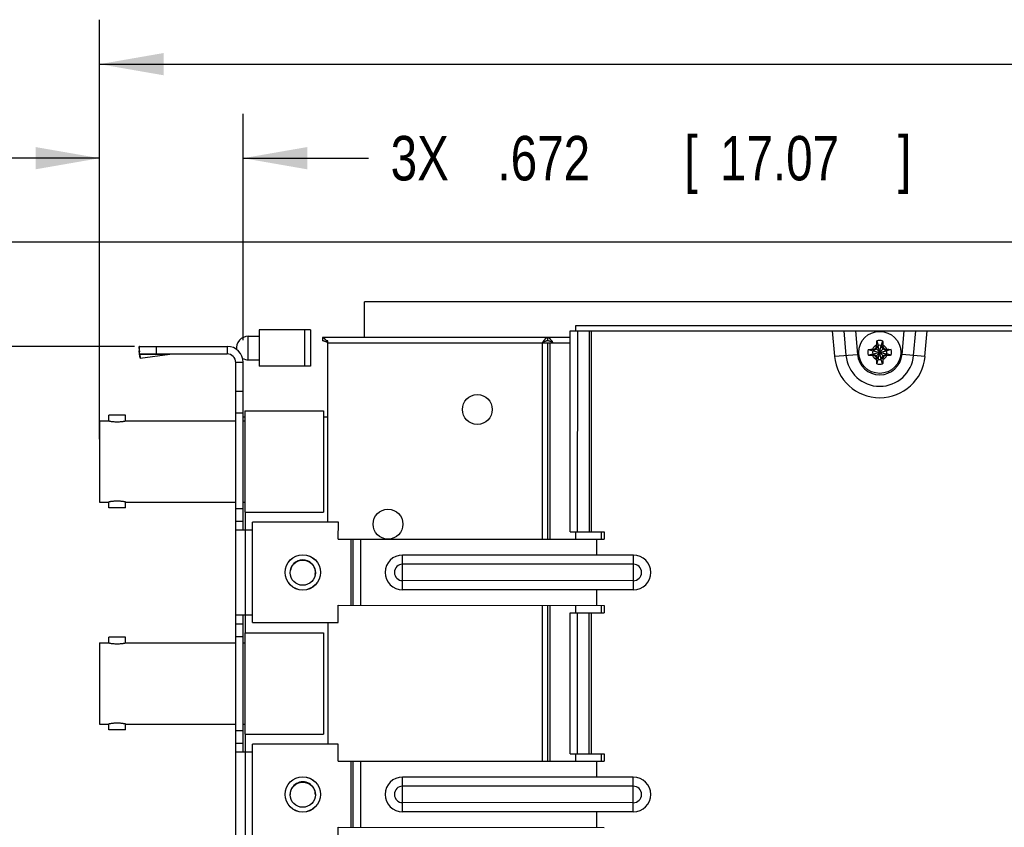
# Model space of a CAD drawing. Header units: inches. Extents: x 0.2 to 16.8, y 0.1 to 10.8.
# Tile 7 of 20: x 5.8 to 8.5, y 4.4 to 6.7. Entities that reach past the tile are written whole.
import ezdxf

# ---------------------------------------------------------------- set-up
doc = ezdxf.new("R2010")
doc.units = ezdxf.units.IN
doc.header["$LTSCALE"] = 0.935
doc.header["$MEASUREMENT"] = 0
doc.layers.get('0').update_dxf_attribs({"linetype": 'CONTINUOUS'})
doc.layers.add('DIMENSIONS', color=7, linetype='CONTINUOUS')
doc.styles.get("Standard").update_dxf_attribs({"font": 'txt', "width": 0.8})
doc.dimstyles.new('DIMSTYLE_1', dxfattribs={"dimtxt": 0.125, "dimasz": 0.18, "dimexe": 0.18, "dimexo": 0.0625, "dimgap": 0.09, "dimtad": 0, "dimtih": 1, "dimtoh": 1, "dimdec": 3, "dimlfac": 1.666667, "dimzin": 4, "dimdsep": 46, "dimtxsty": 'STANDARD', "dimblk": '_FILLED', "dimblk1": '_FILLED', "dimblk2": '_FILLED', "dimcen": 0.09, "dimadec": 0, "dimazin": 0, "dimtp": 0.001, "dimtm": 0.001, "dimtfac": 1, "dimtdec": 3, "dimtofl": 0, "dimtmove": 0, "dimatfit": 3, "dimldrblk": '_FILLED', "dimfxl": 1, "dimtolj": 1, "dimtzin": 4, "dimarcsym": 0})

# ---------------------------------------------------------------- blocks, each defined once
blk = doc.blocks.new('_FILLED')
at = {"color": 0, "linetype": 'BYBLOCK'}
blk.add_solid([(0, 0), (-1, 0.174), (-1, -0.174)], dxfattribs=at)
blk = doc.blocks.new('*D2')
at = {"layer": 'DIMENSIONS', "color": 2, "linetype": 'CONTINUOUS'}
for p, q in [((5.9837, 5.6415), (5.9837, 6.4413)), ((6.3869, 5.8048), (6.3869, 6.4413)), ((5.9837, 6.3163), (5.6237, 6.3163)), ((6.3869, 6.3163), (6.7387, 6.3163))]:
    blk.add_line(p, q, dxfattribs=at)
at = {"layer": 'DIMENSIONS', "color": 2, "linetype": 'CONTINUOUS', "xscale": 0.18, "yscale": 0.18, "zscale": 0.18}
blk.add_blockref('_FILLED', (5.9837, 6.3163), dxfattribs=at)
at = {"layer": 'DIMENSIONS', "color": 2, "linetype": 'CONTINUOUS', "xscale": 0.18, "yscale": 0.18, "zscale": 0.18, "rotation": 180}
blk.add_blockref('_FILLED', (6.3869, 6.3163), dxfattribs=at)
at = {"layer": 'DIMENSIONS', "color": 2, "linetype": 'CONTINUOUS', "width": 0.8}
for s, p in [('[', (7.6262, 6.2538)), (']', (8.2262, 6.2538)), ('3X ', (6.8012, 6.2538)), ('.672', (7.1012, 6.2538)), ('17.07', (7.7262, 6.2538))]:
    blk.add_text(s, height=0.125, dxfattribs=at).set_placement(p)
blk = doc.blocks.new('*D3')
at = {"layer": 'DIMENSIONS', "color": 2, "linetype": 'CONTINUOUS'}
for p, q in [((5.095, 6.2012), (4.9066, 6.2012)), ((5.095, 5.7873), (5.095, 6.2012)), ((6.0814, 5.7873), (4.97, 5.7873)), ((6.3034, 3.2463), (4.97, 3.2463)), ((5.095, 3.2463), (5.095, 2.8863))]:
    blk.add_line(p, q, dxfattribs=at)
at = {"layer": 'DIMENSIONS', "color": 2, "linetype": 'CONTINUOUS', "xscale": 0.18, "yscale": 0.18, "zscale": 0.18}
for p, rotation in [((5.095, 5.7873), 270), ((5.095, 3.2463), 90)]:
    blk.add_blockref('_FILLED', p, dxfattribs=dict(at, rotation=rotation))
at = {"layer": 'DIMENSIONS', "color": 2, "linetype": 'CONTINUOUS', "width": 0.8}
for s, p in [('4.235', (3.4191, 6.1387)), ('[', (4.0441, 6.1387)), ('107.57', (4.1441, 6.1387)), (']', (4.7441, 6.1387))]:
    blk.add_text(s, height=0.125, dxfattribs=at).set_placement(p)
blk = doc.blocks.new('*D4')
at = {"layer": 'DIMENSIONS', "color": 2, "linetype": 'CONTINUOUS'}
for p, q in [((5.3919, 6.5806), (5.2147, 6.5806)), ((5.3919, 6.0806), (5.3919, 6.5806)), ((11.5936, 6.0806), (5.2669, 6.0806)), ((6.3472, 3.3963), (5.2669, 3.3963)), ((5.3919, 3.3963), (5.3919, 3.0363))]:
    blk.add_line(p, q, dxfattribs=at)
at = {"layer": 'DIMENSIONS', "color": 2, "linetype": 'CONTINUOUS', "xscale": 0.18, "yscale": 0.18, "zscale": 0.18}
for p, rotation in [((5.3919, 6.0806), 270), ((5.3919, 3.3963), 90)]:
    blk.add_blockref('_FILLED', p, dxfattribs=dict(at, rotation=rotation))
at = {"layer": 'DIMENSIONS', "color": 2, "linetype": 'CONTINUOUS', "width": 0.8}
for s, p in [('4.474', (3.7272, 6.5181)), ('[', (4.3522, 6.5181)), ('113.64', (4.4522, 6.5181)), (']', (5.0522, 6.5181))]:
    blk.add_text(s, height=0.125, dxfattribs=at).set_placement(p)
blk = doc.blocks.new('*D17')
at = {"layer": 'DIMENSIONS', "color": 2, "linetype": 'CONTINUOUS'}
for p, q in [((5.9837, 5.5264), (5.9837, 6.7056)), ((14.4167, 5.9188), (14.4167, 6.7056)), ((5.9837, 6.5806), (9.6822, 6.5806)), ((14.4167, 6.5806), (11.0322, 6.5806))]:
    blk.add_line(p, q, dxfattribs=at)
at = {"layer": 'DIMENSIONS', "color": 2, "linetype": 'CONTINUOUS', "xscale": 0.18, "yscale": 0.18, "zscale": 0.18, "rotation": 180}
blk.add_blockref('_FILLED', (5.9837, 6.5806), dxfattribs=at)
at = {"layer": 'DIMENSIONS', "color": 2, "linetype": 'CONTINUOUS', "xscale": 0.18, "yscale": 0.18, "zscale": 0.18}
blk.add_blockref('_FILLED', (14.4167, 6.5806), dxfattribs=at)
at = {"layer": 'DIMENSIONS', "color": 2, "linetype": 'CONTINUOUS', "width": 0.8}
for s, p in [('14.055', (9.7447, 6.5181)), ('[', (10.4697, 6.5181)), ('357', (10.5697, 6.5181)), (']', (10.8697, 6.5181))]:
    blk.add_text(s, height=0.125, dxfattribs=at).set_placement(p)

msp = doc.modelspace()

# ---------------------------------------------------------------- linework, layer by layer
at = {"color": 7, "linetype": 'CONTINUOUS'}
for p, q in [((6.72773, 5.81186), (6.72773, 5.91266)), ((11.44909, 5.91266), (6.72773, 5.91266)), ((7.32053, 5.84546), (7.32053, 5.83108)), ((9.68127, 5.84546), (7.32053, 5.84546)), ((6.40122, 5.7496), (6.40122, 5.81574)), ((6.40122, 5.81574), (6.43193, 5.81574)), ((6.43193, 5.83346), (6.43193, 5.73189)), ((6.57602, 5.83346), (6.43193, 5.83346)), ((6.55948, 5.83346), (6.55948, 5.73189)), ((6.57602, 5.83346), (6.57602, 5.73189)), ((6.60977, 5.81186), (6.60977, 5.80286)), ((7.24193, 5.81186), (7.24193, 5.80286)), ((6.09411, 5.78583), (6.09483, 5.77489)), ((6.09411, 5.78583), (6.09593, 5.77231)), ((6.09593, 5.76626), (6.09593, 5.78726)), ((6.09593, 5.78726), (6.34193, 5.78726)), ((6.14393, 5.76626), (6.14393, 5.78726)), ((6.34193, 5.78726), (6.34193, 5.76626)), ((6.62084, 5.80286), (6.62084, 5.79926)), ((6.62477, 5.79926), (6.62084, 5.79926)), ((8.16352, 5.75905), (8.18633, 5.78187)), ((8.16352, 5.78187), (8.18633, 5.75905)), ((8.17079, 5.78858), (8.16567, 5.77971)), ((8.1661, 5.78628), (8.17079, 5.78858)), ((8.16675, 5.80282), (8.17079, 5.79023)), ((8.17079, 5.75069), (8.17906, 5.79023)), ((8.17079, 5.79023), (8.17079, 5.78858)), ((8.17906, 5.75069), (8.17079, 5.79023)), ((8.17079, 5.75235), (8.17906, 5.78858)), ((8.17906, 5.75235), (8.17079, 5.78858)), ((8.1831, 5.80282), (8.17906, 5.79023)), ((8.17906, 5.78858), (8.17906, 5.79023)), ((8.18418, 5.77971), (8.17906, 5.78858)), ((8.18375, 5.78628), (8.17906, 5.78858)), ((6.09593, 5.76675), (6.09483, 5.77489)), ((6.09755, 5.75461), (6.0961, 5.76545)), ((8.14257, 5.77864), (8.15516, 5.7746)), ((8.14257, 5.76228), (8.15516, 5.76633)), ((8.15516, 5.7746), (8.19469, 5.76633)), ((8.15681, 5.7746), (8.15516, 5.7746)), ((8.15516, 5.76633), (8.19469, 5.7746)), ((8.15516, 5.76633), (8.15681, 5.76633)), ((8.16567, 5.77971), (8.15681, 5.7746)), ((8.15681, 5.7746), (8.15911, 5.77929)), ((8.15681, 5.7746), (8.19304, 5.76633)), ((8.15681, 5.76633), (8.19304, 5.7746)), ((8.15911, 5.76163), (8.15681, 5.76633)), ((8.15681, 5.76633), (8.16567, 5.76121)), ((8.16567, 5.76121), (8.17079, 5.75235)), ((8.17079, 5.75235), (8.1661, 5.75464)), ((8.17079, 5.75235), (8.17079, 5.75069)), ((8.17906, 5.75235), (8.18418, 5.76121)), ((8.18375, 5.75464), (8.17906, 5.75235)), ((8.17906, 5.75069), (8.17906, 5.75235)), ((8.19304, 5.7746), (8.18418, 5.77971)), ((8.18418, 5.76121), (8.19304, 5.76633)), ((8.19075, 5.77929), (8.19304, 5.7746)), ((8.19304, 5.76633), (8.19075, 5.76163)), ((8.19469, 5.7746), (8.19304, 5.7746)), ((8.19304, 5.76633), (8.19469, 5.76633)), ((8.20728, 5.77864), (8.19469, 5.7746)), ((8.20728, 5.76228), (8.19469, 5.76633)), ((6.38693, 5.74226), (6.36593, 5.74226)), ((6.38693, 5.27186), (6.38693, 5.74226)), ((6.40122, 5.7496), (6.43193, 5.7496)), ((6.57602, 5.73189), (6.43193, 5.73189)), ((8.16675, 5.73811), (8.17079, 5.75069)), ((8.1831, 5.73811), (8.17906, 5.75069)), ((6.38693, 5.66006), (6.36593, 5.66006)), ((6.00932, 5.57786), (6.00932, 5.59378)), ((6.05672, 5.59378), (6.00932, 5.59378)), ((6.05672, 5.57786), (6.05672, 5.59378)), ((6.38693, 5.60006), (6.36593, 5.60006)), ((6.39173, 5.58866), (6.38693, 5.58866)), ((6.39173, 5.60606), (6.39173, 5.32166)), ((6.39173, 5.60606), (6.61253, 5.60606)), ((6.61253, 5.60606), (6.61253, 5.32166)), ((6.62477, 5.58866), (6.61253, 5.58866)), ((5.98373, 5.57786), (5.98373, 5.34986)), ((5.98373, 5.57786), (6.00932, 5.57786)), ((6.05672, 5.57786), (6.36593, 5.57786)), ((6.38693, 5.57786), (6.39173, 5.57786)), ((5.98373, 5.34986), (6.00932, 5.34986)), ((6.00932, 5.33394), (6.00932, 5.34986)), ((6.05672, 5.33394), (6.05672, 5.34986)), ((6.05672, 5.34986), (6.36593, 5.34986)), ((6.38693, 5.34986), (6.39173, 5.34986)), ((6.05672, 5.33394), (6.00932, 5.33394)), ((6.36593, 5.33186), (6.38693, 5.33186)), ((6.39173, 5.32166), (6.61253, 5.32166)), ((6.39293, 5.32166), (6.39293, 5.27186)), ((6.36593, 5.29586), (6.38693, 5.29586)), ((7.32053, 5.26648), (7.32053, 5.24548)), ((7.39268, 5.26647), (7.39267, 5.24547)), ((7.32053, 5.05948), (7.32053, 5.03848)), ((7.39265, 5.05947), (7.39264, 5.03847)), ((6.36593, 5.00786), (6.38693, 5.00786)), ((6.38693, 4.64786), (6.38693, 5.03186)), ((6.39293, 5.03186), (6.39293, 4.98206)), ((6.39173, 4.98206), (6.39173, 4.69766)), ((6.39173, 4.98206), (6.61253, 4.98206)), ((6.61253, 4.98206), (6.61253, 4.69766)), ((5.98373, 4.95386), (5.98373, 4.72586)), ((5.98373, 4.95386), (6.00932, 4.95386)), ((6.00932, 4.95386), (6.00932, 4.96978)), ((6.05672, 4.96978), (6.00932, 4.96978)), ((6.05672, 4.95386), (6.05672, 4.96978)), ((6.05672, 4.95386), (6.36593, 4.95386)), ((6.36593, 4.97186), (6.38693, 4.97186)), ((6.38693, 4.95386), (6.39173, 4.95386)), ((5.98373, 4.72586), (6.00932, 4.72586)), ((6.00932, 4.70994), (6.00932, 4.72586)), ((6.05672, 4.70994), (6.00932, 4.70994)), ((6.05672, 4.70994), (6.05672, 4.72586)), ((6.05672, 4.72586), (6.36593, 4.72586)), ((6.36593, 4.70786), (6.38693, 4.70786)), ((6.38693, 4.72586), (6.39173, 4.72586)), ((6.39173, 4.69766), (6.61253, 4.69766)), ((6.39293, 4.69766), (6.39293, 4.64786)), ((6.36593, 4.67186), (6.38693, 4.67186)), ((7.32053, 4.64248), (7.32053, 4.62148)), ((7.39259, 4.64247), (7.39259, 4.62147))]:
    msp.add_line(p, q, dxfattribs=at)
at = {"color": 3, "linetype": 'CONTINUOUS'}
for p, q in [((7.30552, 5.81186), (6.60977, 5.81186)), ((7.30544, 5.26648), (7.30552, 5.83108)), ((7.30552, 5.83108), (9.66274, 5.83075)), ((7.32644, 5.26648), (7.32652, 5.83108)), ((7.35926, 5.26647), (7.35934, 5.83107)), ((7.36526, 5.26647), (7.36534, 5.83107)), ((8.04156, 5.83098), (8.04781, 5.75936)), ((8.07398, 5.83097), (8.07999, 5.76217)), ((8.1064, 5.83097), (8.11216, 5.76498)), ((8.23768, 5.76496), (8.24347, 5.83095)), ((8.26986, 5.76214), (8.27589, 5.83095)), ((8.30203, 5.75932), (8.30831, 5.83094)), ((6.62477, 5.80286), (6.62084, 5.80286)), ((6.62477, 5.29358), (6.62477, 5.80286)), ((6.62477, 5.79686), (7.30552, 5.79686)), ((7.22693, 5.79686), (7.22693, 5.24549)), ((7.24193, 5.79686), (7.24193, 5.24549)), ((7.24793, 5.79686), (7.24793, 5.24549)), ((6.09593, 5.76626), (6.34193, 5.76626)), ((6.09683, 5.76555), (6.09755, 5.75461)), ((6.09683, 5.76555), (6.18134, 5.76555)), ((6.09755, 5.75461), (6.18134, 5.76555)), ((8.04781, 5.75936), (8.11216, 5.76498)), ((8.30203, 5.75932), (8.23768, 5.76496)), ((6.36593, 3.24626), (6.36593, 5.74226)), ((6.41303, 5.0116), (6.41307, 5.2936)), ((6.65427, 5.29357), (6.41307, 5.2936)), ((6.65426, 5.24557), (6.65427, 5.29357)), ((6.36593, 5.27186), (6.41306, 5.27186)), ((6.39293, 5.27186), (6.39293, 5.03186)), ((7.30544, 5.26648), (7.40126, 5.26647)), ((7.40126, 5.26647), (7.40126, 5.24547)), ((6.65426, 5.24557), (7.40126, 5.24547)), ((6.69023, 5.05957), (6.69026, 5.24557)), ((6.69623, 5.05957), (6.69626, 5.24557)), ((6.71723, 5.05956), (6.71726, 5.24556)), ((7.38025, 5.20085), (7.38026, 5.24547)), ((6.83484, 5.10296), (6.83485, 5.20093)), ((7.48285, 5.20084), (6.83485, 5.20093)), ((7.48284, 5.10287), (7.48285, 5.20084)), ((7.48285, 5.17495), (6.83485, 5.17504)), ((7.48284, 5.12876), (6.83484, 5.12885)), ((7.48284, 5.10287), (6.83484, 5.10296)), ((7.38023, 5.05947), (7.38024, 5.10289)), ((6.65423, 5.01157), (6.65423, 5.05957)), ((6.65423, 5.05957), (7.40123, 5.05947)), ((7.22693, 5.05949), (7.22693, 4.62149)), ((7.24193, 5.05949), (7.24193, 4.62149)), ((7.24793, 5.05949), (7.24793, 4.62149)), ((7.30536, 4.64248), (7.30541, 5.03848)), ((7.30541, 5.03848), (7.40123, 5.03847)), ((7.32636, 4.64248), (7.32641, 5.03848)), ((7.35918, 4.64247), (7.35923, 5.03847)), ((7.36518, 4.64247), (7.36523, 5.03847)), ((7.40123, 5.05947), (7.40123, 5.03847)), ((6.41303, 5.03186), (6.36593, 5.03186)), ((6.41303, 5.0116), (6.65423, 5.01157)), ((6.60977, 5.01158), (6.60977, 5.01086)), ((6.60977, 5.01086), (6.62477, 5.01086)), ((6.62477, 5.01158), (6.62477, 4.66958)), ((6.36593, 4.64786), (6.41298, 4.64786)), ((6.39293, 4.64786), (6.39293, 4.40786)), ((6.41294, 4.3876), (6.41298, 4.6696)), ((6.65418, 4.66957), (6.41298, 4.6696)), ((6.65417, 4.62157), (6.65418, 4.66957)), ((6.65417, 4.62157), (7.40117, 4.62147)), ((6.69015, 4.43557), (6.69017, 4.62157)), ((6.69615, 4.43557), (6.69617, 4.62157)), ((6.71715, 4.43556), (6.71717, 4.62156)), ((7.30536, 4.64248), (7.40118, 4.64247)), ((7.38017, 4.57685), (7.38017, 4.62147)), ((7.40118, 4.64247), (7.40117, 4.62147)), ((6.83475, 4.47896), (6.83477, 4.57693)), ((7.48277, 4.57684), (6.83477, 4.57693)), ((7.48275, 4.47887), (7.48277, 4.57684)), ((7.48276, 4.55095), (6.83476, 4.55104)), ((7.48276, 4.50476), (6.83476, 4.50485)), ((7.48275, 4.47887), (6.83475, 4.47896)), ((7.38015, 4.43547), (7.38015, 4.47889)), ((6.65414, 4.38757), (6.65415, 4.43557)), ((6.65415, 4.43557), (7.40115, 4.43547))]:
    msp.add_line(p, q, dxfattribs=at)
at = {"color": 7, "linetype": 'CONTINUOUS'}
for centre, radius in [((8.17493, 5.77046), 0.05906), ((6.55446, 5.15199), 0.04949), ((6.55432, 5.15126), 0.03543), ((6.55437, 4.52799), 0.04949), ((6.55432, 4.52726), 0.03543)]:
    msp.add_circle(centre, radius, dxfattribs=at)
at = {"color": 3, "linetype": 'CONTINUOUS'}
for centre, radius in [((7.04465, 5.60996), 0.042), ((6.79373, 5.2877), 0.042), ((6.55446, 5.15199), 0.0498), ((6.55437, 4.52799), 0.0498)]:
    msp.add_circle(centre, radius, dxfattribs=at)
at = {"color": 7, "linetype": 'CONTINUOUS'}
for centre, radius, start, end in [((6.40122, 5.78267), 0.03307, 90, 188.01966), ((6.34193, 5.74226), 0.045, 0, 90), ((8.17493, 5.77046), 0.02193, 113.44647, 156.55353), ((8.17493, 5.77046), 0.03337, 75.81313, 104.18687), ((8.17493, 5.77046), 0.0202, 78.18933, 101.81067), ((8.17493, 5.77046), 0.02193, 23.44647, 66.55353), ((6.40122, 5.78267), 0.03307, 241.4157, 270), ((8.17493, 5.77046), 0.03337, 165.81313, 194.18687), ((8.17493, 5.77046), 0.0202, 168.18933, 191.81067), ((8.17493, 5.77046), 0.02193, 203.44647, 246.55353), ((8.17493, 5.77046), 0.02193, 293.44647, 336.55353), ((8.17493, 5.77046), 0.0202, 348.18933, 11.81067), ((8.17493, 5.77046), 0.03337, 345.81313, 14.18687), ((8.17493, 5.77046), 0.03337, 255.81313, 284.18687), ((8.17493, 5.77046), 0.0202, 258.18933, 281.81067), ((6.55446, 5.15199), 0.03543, 349.94636, 169.86059), ((6.55437, 4.52799), 0.03543, 358.81733, 179.99205)]:
    msp.add_arc(centre, radius, start, end, dxfattribs=at)
at = {"color": 3, "linetype": 'CONTINUOUS'}
for centre, radius, start, end in [((6.34193, 5.74226), 0.024, 0, 90), ((8.17493, 5.77046), 0.1276, 184.99205, 354.99205), ((8.17493, 5.77046), 0.0953, 184.99205, 354.99205), ((8.17493, 5.77046), 0.063, 184.99205, 354.99205), ((6.83485, 5.15195), 0.04898, 89.99205, 269.99205), ((7.48285, 5.15186), 0.04898, 269.99205, 89.99205), ((6.83485, 5.15195), 0.0231, 89.99205, 269.99205), ((7.48285, 5.15186), 0.0231, 269.99205, 89.99205), ((6.83476, 4.52795), 0.04898, 89.99205, 269.99205), ((7.48276, 4.52786), 0.04898, 269.99205, 89.99205), ((6.83476, 4.52795), 0.0231, 89.99205, 269.99205), ((7.48276, 4.52786), 0.0231, 269.99205, 89.99205)]:
    msp.add_arc(centre, radius, start, end, dxfattribs=at)
for points, knots in [([(6.62084, 5.80286), (6.62027, 5.80369), (6.6194, 5.8049), (6.61819, 5.80642), (6.61728, 5.80747), (6.61636, 5.80845), (6.61543, 5.80933), (6.61449, 5.81009), (6.61328, 5.81091), (6.61201, 5.81151), (6.61072, 5.81181), (6.61009, 5.81186), (6.60977, 5.81186)], [0, 0, 0, 0, 0.2051867, 0.3021325, 0.3947194, 0.486914, 0.5737894, 0.6553578, 0.7318046, 0.8712255, 0.9363518, 1, 1, 1, 1]), ([(7.24193, 5.81186), (7.24161, 5.81186), (7.24098, 5.81181), (7.23969, 5.81151), (7.23842, 5.81091), (7.23721, 5.81009), (7.23627, 5.80933), (7.23533, 5.80845), (7.2344, 5.80746), (7.23347, 5.80637), (7.23226, 5.80484), (7.23141, 5.80366), (7.23086, 5.80287)], [0, 0, 0, 0, 0.0636986, 0.1288763, 0.2684074, 0.3449146, 0.4265475, 0.5134915, 0.605759, 0.7032015, 0.8054339, 1, 1, 1, 1]), ([(7.25387, 5.80287), (7.25328, 5.80366), (7.25236, 5.80485), (7.25106, 5.80637), (7.25005, 5.80746), (7.24904, 5.80845), (7.24803, 5.80933), (7.24702, 5.81009), (7.2457, 5.81092), (7.24434, 5.81151), (7.24295, 5.81181), (7.24226, 5.81186), (7.24193, 5.81186)], [0, 0, 0, 0, 0.1910175, 0.2917463, 0.3880469, 0.4795796, 0.5662281, 0.6480279, 0.7251757, 0.8673337, 0.9343222, 1, 1, 1, 1]), ([(7.23086, 5.80287), (7.2308, 5.80278), (7.2301, 5.80176), (7.22877, 5.79977), (7.22755, 5.79784), (7.22693, 5.79686)], [0, 0, 0, 0, 0.0455827, 0.5162466, 1, 1, 1, 1]), ([(7.25475, 5.80168), (7.25453, 5.80199), (7.25424, 5.80239), (7.25394, 5.80278), (7.25387, 5.80287)], [0, 0, 0, 0, 0.7723213, 1, 1, 1, 1]), ([(7.25813, 5.79686), (7.25745, 5.79784), (7.25634, 5.79945), (7.25521, 5.80105), (7.25475, 5.80168)], [0, 0, 0, 0, 0.6051322, 1, 1, 1, 1]), ([(6.09599, 5.76626), (6.09605, 5.76625), (6.09618, 5.76621), (6.09639, 5.76608), (6.09662, 5.76584), (6.09676, 5.76565), (6.09683, 5.76555)], [0, 0, 0, 0, 0.1371146, 0.3680695, 0.6519781, 1, 1, 1, 1])]:
    msp.add_open_spline(points, degree=3, knots=knots, dxfattribs=at)
at = {"color": 7, "linetype": 'CONTINUOUS'}
for points, knots in [([(6.09593, 5.78726), (6.09585, 5.78726), (6.09569, 5.78725), (6.09536, 5.78715), (6.09495, 5.7869), (6.0945, 5.78643), (6.09424, 5.78605), (6.09411, 5.78583)], [0, 0, 0, 0, 0.0977433, 0.1987168, 0.4208734, 0.6845758, 1, 1, 1, 1]), ([(6.61715, 5.80116), (6.61658, 5.80141), (6.61539, 5.80188), (6.61355, 5.80244), (6.61166, 5.80278), (6.6104, 5.80286), (6.60977, 5.80286)], [0, 0, 0, 0, 0.247417, 0.5038013, 0.753684, 1, 1, 1, 1]), ([(6.62084, 5.79926), (6.62026, 5.7996), (6.61908, 5.80025), (6.61784, 5.80085), (6.61719, 5.80114), (6.61715, 5.80116)], [0, 0, 0, 0, 0.4907061, 0.968448, 1, 1, 1, 1]), ([(7.24193, 5.80286), (7.2413, 5.80286), (7.24004, 5.80278), (7.23815, 5.80244), (7.23627, 5.80187), (7.23439, 5.80112), (7.23252, 5.8002), (7.23129, 5.79952), (7.23068, 5.79916)], [0, 0, 0, 0, 0.1567533, 0.3157764, 0.4789371, 0.6473172, 0.8212059, 1, 1, 1, 1]), ([(7.25408, 5.79916), (7.25341, 5.79952), (7.25208, 5.8002), (7.25005, 5.80112), (7.24803, 5.80187), (7.246, 5.80244), (7.24396, 5.80278), (7.2426, 5.80286), (7.24193, 5.80286)], [0, 0, 0, 0, 0.1772676, 0.3502282, 0.5183695, 0.6819626, 0.8419638, 1, 1, 1, 1]), ([(8.15911, 5.77929), (8.15947, 5.77951), (8.16021, 5.77994), (8.16132, 5.78059), (8.16242, 5.78123), (8.16315, 5.78166), (8.16352, 5.78187)], [0, 0, 0, 0, 0.2508912, 0.5018552, 0.7518226, 1, 1, 1, 1]), ([(8.16352, 5.78187), (8.16373, 5.78224), (8.16416, 5.78297), (8.1648, 5.78408), (8.16545, 5.78518), (8.16588, 5.78591), (8.1661, 5.78628)], [0, 0, 0, 0, 0.2490886, 0.4994075, 0.7500914, 1, 1, 1, 1]), ([(8.1661, 5.78628), (8.1661, 5.78672), (8.16612, 5.78763), (8.16616, 5.78906), (8.16619, 5.79006), (8.1662, 5.79058)], [0, 0, 0, 0, 0.3044765, 0.636203, 1, 1, 1, 1]), ([(8.1662, 5.79058), (8.16622, 5.79125), (8.16626, 5.79265), (8.16634, 5.79487), (8.16644, 5.79732), (8.16658, 5.79999), (8.16668, 5.80185), (8.16675, 5.80282)], [0, 0, 0, 0, 0.1641649, 0.3440854, 0.5435825, 0.7641446, 1, 1, 1, 1]), ([(8.1831, 5.80282), (8.18316, 5.80188), (8.18327, 5.80004), (8.18341, 5.79737), (8.18351, 5.79491), (8.18359, 5.79267), (8.18363, 5.79125), (8.18365, 5.79058)], [0, 0, 0, 0, 0.2305806, 0.4514777, 0.6530114, 0.8347373, 1, 1, 1, 1]), ([(8.18365, 5.79058), (8.18366, 5.79006), (8.18369, 5.78906), (8.18373, 5.78763), (8.18375, 5.78672), (8.18375, 5.78628)], [0, 0, 0, 0, 0.3632825, 0.6953976, 1, 1, 1, 1]), ([(8.18375, 5.78628), (8.18397, 5.78591), (8.1844, 5.78518), (8.18505, 5.78407), (8.18569, 5.78297), (8.18612, 5.78224), (8.18633, 5.78187)], [0, 0, 0, 0, 0.2510501, 0.5020312, 0.7519278, 1, 1, 1, 1]), ([(8.18633, 5.78187), (8.1867, 5.78166), (8.18744, 5.78123), (8.18854, 5.78059), (8.18964, 5.77994), (8.19038, 5.77951), (8.19075, 5.77929)], [0, 0, 0, 0, 0.249088, 0.4994065, 0.7500905, 1, 1, 1, 1]), ([(8.14257, 5.77864), (8.14351, 5.7787), (8.14535, 5.77881), (8.14801, 5.77894), (8.15048, 5.77905), (8.15272, 5.77913), (8.15413, 5.77917), (8.15481, 5.77919)], [0, 0, 0, 0, 0.2305807, 0.4514774, 0.653011, 0.8347371, 1, 1, 1, 1]), ([(8.15481, 5.76174), (8.15414, 5.76175), (8.15273, 5.7618), (8.15051, 5.76188), (8.14807, 5.76198), (8.14539, 5.76211), (8.14353, 5.76222), (8.14257, 5.76228)], [0, 0, 0, 0, 0.1641649, 0.3440853, 0.5435825, 0.7641446, 1, 1, 1, 1]), ([(8.15481, 5.77919), (8.15533, 5.7792), (8.15632, 5.77923), (8.15776, 5.77926), (8.15867, 5.77928), (8.15911, 5.77929)], [0, 0, 0, 0, 0.3632421, 0.6953917, 1, 1, 1, 1]), ([(8.15911, 5.76163), (8.15867, 5.76164), (8.15776, 5.76166), (8.15632, 5.7617), (8.15533, 5.76172), (8.15481, 5.76174)], [0, 0, 0, 0, 0.3044764, 0.6362029, 1, 1, 1, 1]), ([(8.16352, 5.75905), (8.16315, 5.75927), (8.16241, 5.75969), (8.16131, 5.76034), (8.16021, 5.76098), (8.15947, 5.76142), (8.15911, 5.76163)], [0, 0, 0, 0, 0.2491761, 0.4995536, 0.750223, 1, 1, 1, 1]), ([(8.1661, 5.75464), (8.16588, 5.75501), (8.16545, 5.75575), (8.1648, 5.75685), (8.16416, 5.75795), (8.16373, 5.75869), (8.16352, 5.75905)], [0, 0, 0, 0, 0.2510282, 0.5020071, 0.7519135, 1, 1, 1, 1]), ([(8.1662, 5.75034), (8.16619, 5.75086), (8.16616, 5.75186), (8.16612, 5.75329), (8.1661, 5.75421), (8.1661, 5.75464)], [0, 0, 0, 0, 0.3632417, 0.6953915, 1, 1, 1, 1]), ([(8.18375, 5.75464), (8.18375, 5.75421), (8.18373, 5.75329), (8.18369, 5.75186), (8.18366, 5.75086), (8.18365, 5.75034)], [0, 0, 0, 0, 0.3044762, 0.6362025, 1, 1, 1, 1]), ([(8.18633, 5.75905), (8.18612, 5.75869), (8.18569, 5.75795), (8.18505, 5.75685), (8.1844, 5.75574), (8.18397, 5.75501), (8.18375, 5.75464)], [0, 0, 0, 0, 0.2491759, 0.4995533, 0.7502227, 1, 1, 1, 1]), ([(8.19075, 5.76163), (8.19038, 5.76141), (8.18964, 5.76098), (8.18853, 5.76034), (8.18743, 5.75969), (8.1867, 5.75926), (8.18633, 5.75905)], [0, 0, 0, 0, 0.2510292, 0.5020083, 0.7519142, 1, 1, 1, 1]), ([(8.19075, 5.77929), (8.19118, 5.77928), (8.19209, 5.77926), (8.19353, 5.77923), (8.19452, 5.7792), (8.19504, 5.77919)], [0, 0, 0, 0, 0.3044764, 0.6362029, 1, 1, 1, 1]), ([(8.19504, 5.76174), (8.19452, 5.76172), (8.19353, 5.7617), (8.19209, 5.76166), (8.19118, 5.76164), (8.19075, 5.76163)], [0, 0, 0, 0, 0.3632417, 0.6953913, 1, 1, 1, 1]), ([(8.19504, 5.77919), (8.19571, 5.77917), (8.19712, 5.77913), (8.19934, 5.77905), (8.20178, 5.77894), (8.20446, 5.77881), (8.20632, 5.7787), (8.20728, 5.77864)], [0, 0, 0, 0, 0.1641649, 0.3440853, 0.5435825, 0.7641446, 1, 1, 1, 1]), ([(8.20728, 5.76228), (8.20634, 5.76222), (8.2045, 5.76211), (8.20184, 5.76198), (8.19937, 5.76188), (8.19713, 5.7618), (8.19572, 5.76175), (8.19504, 5.76174)], [0, 0, 0, 0, 0.2305807, 0.4514774, 0.653011, 0.8347371, 1, 1, 1, 1]), ([(8.16675, 5.73811), (8.16669, 5.73905), (8.16658, 5.74089), (8.16644, 5.74355), (8.16634, 5.74601), (8.16626, 5.74825), (8.16622, 5.74967), (8.1662, 5.75034)], [0, 0, 0, 0, 0.2305807, 0.4514774, 0.653011, 0.8347371, 1, 1, 1, 1]), ([(8.18365, 5.75034), (8.18363, 5.74967), (8.18359, 5.74827), (8.18351, 5.74605), (8.18341, 5.7436), (8.18328, 5.74093), (8.18317, 5.73907), (8.1831, 5.73811)], [0, 0, 0, 0, 0.1641649, 0.3440854, 0.5435825, 0.7641446, 1, 1, 1, 1]), ([(6.00932, 5.57786), (6.00948, 5.57783), (6.01008, 5.57771), (6.01141, 5.57744), (6.01356, 5.57705), (6.01647, 5.57658), (6.02, 5.57611), (6.02405, 5.5757), (6.02845, 5.57543), (6.03303, 5.57534), (6.03761, 5.57543), (6.04201, 5.57571), (6.04605, 5.57611), (6.04959, 5.57658), (6.05249, 5.57705), (6.05464, 5.57744), (6.05597, 5.57771), (6.05657, 5.57783), (6.05672, 5.57786)], [0, 0, 0, 0, 0.0097452, 0.0385909, 0.0851837, 0.1475527, 0.2232444, 0.3094063, 0.402865, 0.5000624, 0.5972756, 0.6907617, 0.7769387, 0.8526109, 0.9149321, 0.9614683, 0.9902728, 1, 1, 1, 1]), ([(6.05672, 5.34986), (6.05657, 5.34989), (6.05597, 5.35002), (6.05464, 5.35028), (6.05249, 5.35068), (6.04959, 5.35114), (6.04605, 5.35162), (6.04201, 5.35202), (6.03761, 5.35229), (6.03303, 5.35238), (6.02845, 5.35229), (6.02405, 5.35202), (6.02, 5.35162), (6.01647, 5.35115), (6.01356, 5.35068), (6.01141, 5.35028), (6.01008, 5.35002), (6.00948, 5.34989), (6.00932, 5.34986)], [0, 0, 0, 0, 0.0097272, 0.0385317, 0.0850679, 0.1473891, 0.2230613, 0.3092383, 0.4027244, 0.4999376, 0.597135, 0.6905937, 0.7767556, 0.8524473, 0.9148163, 0.9614091, 0.9902548, 1, 1, 1, 1]), ([(6.00932, 4.95386), (6.00948, 4.95383), (6.01008, 4.95371), (6.01141, 4.95344), (6.01356, 4.95305), (6.01647, 4.95258), (6.02, 4.95211), (6.02405, 4.9517), (6.02845, 4.95143), (6.03303, 4.95134), (6.03761, 4.95143), (6.04201, 4.95171), (6.04605, 4.95211), (6.04959, 4.95258), (6.05249, 4.95305), (6.05464, 4.95344), (6.05597, 4.95371), (6.05657, 4.95383), (6.05672, 4.95386)], [0, 0, 0, 0, 0.0097452, 0.0385909, 0.0851837, 0.1475527, 0.2232444, 0.3094063, 0.402865, 0.5000624, 0.5972756, 0.6907617, 0.7769387, 0.8526109, 0.9149321, 0.9614683, 0.9902728, 1, 1, 1, 1]), ([(6.05672, 4.72586), (6.05657, 4.72589), (6.05597, 4.72602), (6.05464, 4.72628), (6.05249, 4.72668), (6.04959, 4.72714), (6.04605, 4.72762), (6.04201, 4.72802), (6.03761, 4.72829), (6.03303, 4.72838), (6.02845, 4.72829), (6.02405, 4.72802), (6.02, 4.72762), (6.01647, 4.72715), (6.01356, 4.72668), (6.01141, 4.72628), (6.01008, 4.72602), (6.00948, 4.72589), (6.00932, 4.72586)], [0, 0, 0, 0, 0.0097272, 0.0385317, 0.0850679, 0.1473891, 0.2230613, 0.3092383, 0.4027244, 0.4999376, 0.597135, 0.6905937, 0.7767556, 0.8524473, 0.9148163, 0.9614091, 0.9902548, 1, 1, 1, 1])]:
    msp.add_open_spline(points, degree=3, knots=knots, dxfattribs=at)
for points in [[(7.23068, 5.79916), (7.22941, 5.79842), (7.22817, 5.79764), (7.22693, 5.79686)], [(7.25813, 5.79686), (7.25678, 5.79764), (7.25544, 5.79842), (7.25408, 5.79916)], [(6.57563, 5.18029), (6.5757, 5.17999), (6.57578, 5.17969), (6.57585, 5.1794)], [(6.57565, 4.5562), (6.57572, 4.55594), (6.57578, 4.55567), (6.57585, 4.5554)]]:
    msp.add_open_spline(points, degree=3, dxfattribs=at)

# ---------------------------------------------------------------- dimensions: what is measured, and where the dimension line sits
at = {"layer": 'DIMENSIONS', "color": 2, "linetype": 'CONTINUOUS'}
for base, p1, p2, angle, picture, middle in [((5.98373, 6.58061), (14.41673, 5.91876), (5.98373, 5.52636), 180, '*D17', (10.35723, 6.58061)), ((5.39193, 6.08061), (6.34723, 3.39626), (11.59363, 6.08061), 90, '*D4', (4.43965, 6.58061)), ((5.095, 3.24626), (6.08143, 5.78726), (6.30343, 3.24626), 270, '*D3', (4.13165, 6.20121))]:
    dim = msp.add_linear_dim(base=base, p1=p1, p2=p2, angle=angle, dimstyle='DIMSTYLE_1', dxfattribs=at)
    dim.commit()
    dim.dimension.update_dxf_attribs({"geometry": picture, "text_midpoint": middle, "dimtype": 160})
dim = msp.add_linear_dim(base=(6.38693, 6.31625), p1=(5.98373, 5.64154), p2=(6.38693, 5.80476), text='3X <>', dimstyle='DIMSTYLE_1', dxfattribs=at)
dim.commit()
dim.dimension.update_dxf_attribs({"geometry": '*D2', "text_midpoint": (7.56371, 6.31625), "dimtype": 160})

doc.saveas('drawing.dxf')
